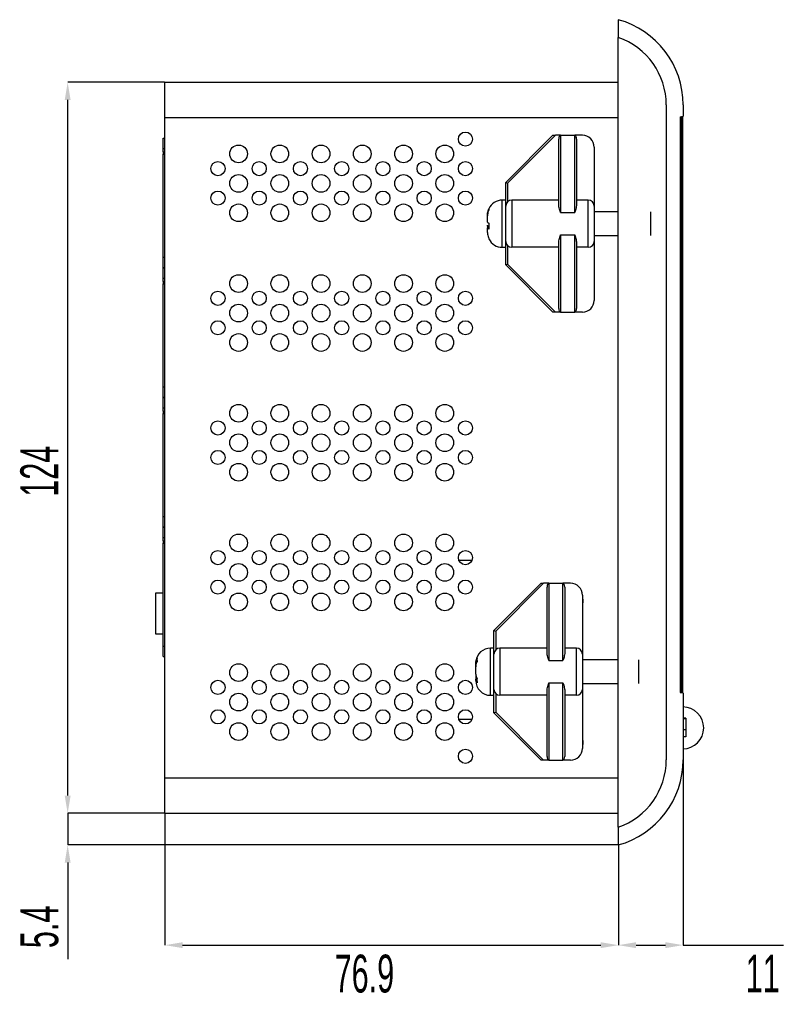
# Model space of a CAD drawing. Header units: millimetres. Extents: x -5 to 540, y -6 to 367.
# Tile 7 of 12: x 207 to 337, y 200 to 367. Entities that reach past the tile are written whole.
import ezdxf

# ---------------------------------------------------------------- set-up
doc = ezdxf.new("R2010")
doc.units = ezdxf.units.MM
doc.header["$PDSIZE"] = -1
doc.styles.add('SLDTEXTSTYLE1', font='TXT', dxfattribs={"width": 0.605})
doc.dimstyles.new('SLDDIMSTYLE2', dxfattribs={"dimtxt": 6.420797, "dimasz": 3, "dimexe": 0, "dimexo": 0.0625, "dimgap": 1.605199, "dimtad": 2, "dimdec": 3, "dimrnd": 1e-09, "dimzin": 12, "dimdsep": 46, "dimtxsty": 'SLDTEXTSTYLE1', "dimsah": 1, "dimcen": 0.09, "dimadec": 0, "dimazin": 3, "dimtfac": 1, "dimtdec": 3, "dimtofl": 0, "dimtmove": 0, "dimatfit": 3, "dimfxl": 1, "dimfrac": 2, "dimtolj": 1, "dimtzin": 12, "dimarcsym": 0})
doc.dimstyles.new('SLDDIMSTYLE3', dxfattribs={"dimtxt": 6.420797, "dimasz": 3, "dimexe": 0, "dimexo": 0.0625, "dimgap": 1.605199, "dimtad": 2, "dimdec": 1, "dimrnd": 1e-09, "dimzin": 12, "dimdsep": 46, "dimtxsty": 'SLDTEXTSTYLE1', "dimsah": 1, "dimcen": 0.09, "dimadec": 0, "dimazin": 3, "dimtfac": 1, "dimtdec": 3, "dimtofl": 0, "dimtmove": 0, "dimatfit": 3, "dimfxl": 1, "dimfrac": 2, "dimtolj": 1, "dimtzin": 12, "dimarcsym": 0})
doc.dimstyles.new('SLDDIMSTYLE4', dxfattribs={"dimtxt": 6.420797, "dimasz": 3, "dimexe": 0, "dimexo": 0.0625, "dimgap": 1.605199, "dimtad": 2, "dimdec": 1, "dimrnd": 1e-09, "dimzin": 12, "dimdsep": 46, "dimtxsty": 'SLDTEXTSTYLE1', "dimsah": 1, "dimcen": 0.09, "dimadec": 0, "dimazin": 3, "dimtfac": 1, "dimtdec": 3, "dimtmove": 0, "dimatfit": 0, "dimfxl": 1, "dimfrac": 2, "dimtolj": 1, "dimtzin": 12, "dimarcsym": 0})

# ---------------------------------------------------------------- blocks, each defined once
blk = doc.blocks.new('*D27')
at = {"color": 0, "linetype": 'Continuous', "lineweight": -2, "transparency": 16777216}
for p, q in [((231.17, 232.54), (231.17, 210.22)), ((308.12, 227.15), (308.12, 210.22)), ((234.17, 210.22), (305.12, 210.22))]:
    blk.add_line(p, q, dxfattribs=at)
at = {"color": 0, "linetype": 'Continuous', "transparency": 16777216}
for points in [[(234.17, 210.72), (234.17, 209.72), (231.17, 210.22)], [(305.12, 210.72), (305.12, 209.72), (308.12, 210.22)]]:
    blk.add_solid(points, dxfattribs=at)
at = {"layer": 'Defpoints', "color": 0, "linetype": 'Continuous', "transparency": 16777216}
for p in [(231.17, 232.6), (308.12, 227.22), (308.12, 210.22)]:
    blk.add_point(p, dxfattribs=at)
at = {"color": 0, "linetype": 'Continuous', "lineweight": 18, "transparency": 16777216, "insert": (265.02, 208.61), "char_height": 6.421, "attachment_point": 2, "style": 'SLDTEXTSTYLE1'}
blk.add_mtext('\\A1;76.9', dxfattribs=at)
blk = doc.blocks.new('*D28')
at = {"color": 0, "linetype": 'Continuous', "lineweight": -2, "transparency": 16777216}
for p, q in [((231.1, 356.6), (214.66, 356.6)), ((214.66, 235.6), (214.66, 353.6)), ((231.1, 232.6), (214.66, 232.6))]:
    blk.add_line(p, q, dxfattribs=at)
at = {"color": 0, "linetype": 'Continuous', "transparency": 16777216}
for points in [[(214.16, 353.6), (215.16, 353.6), (214.66, 356.6)], [(214.16, 235.6), (215.16, 235.6), (214.66, 232.6)]]:
    blk.add_solid(points, dxfattribs=at)
at = {"layer": 'Defpoints', "color": 0, "linetype": 'Continuous', "transparency": 16777216}
for p in [(214.66, 356.6), (231.17, 356.6), (231.17, 232.6)]:
    blk.add_point(p, dxfattribs=at)
at = {"color": 0, "linetype": 'Continuous', "lineweight": 18, "transparency": 16777216, "insert": (206.63, 290.62), "char_height": 6.421, "attachment_point": 2, "rotation": 90, "style": 'SLDTEXTSTYLE1'}
blk.add_mtext('\\A1;124', dxfattribs=at)
blk = doc.blocks.new('*D29')
at = {"color": 0, "linetype": 'Continuous', "lineweight": -2, "transparency": 16777216}
for p, q in [((214.66, 235.6), (214.66, 238.6)), ((231.1, 232.6), (214.66, 232.6)), ((214.66, 232.6), (214.66, 227.22)), ((308.05, 227.22), (214.66, 227.22)), ((214.66, 224.22), (214.66, 207.83))]:
    blk.add_line(p, q, dxfattribs=at)
at = {"color": 0, "linetype": 'Continuous', "transparency": 16777216}
for points in [[(214.16, 235.6), (215.16, 235.6), (214.66, 232.6)], [(214.16, 224.22), (215.16, 224.22), (214.66, 227.22)]]:
    blk.add_solid(points, dxfattribs=at)
at = {"layer": 'Defpoints', "color": 0, "linetype": 'Continuous', "transparency": 16777216}
for p in [(231.17, 232.6), (214.66, 227.22), (308.12, 227.22)]:
    blk.add_point(p, dxfattribs=at)
at = {"color": 0, "linetype": 'Continuous', "lineweight": 18, "transparency": 16777216, "insert": (206.63, 213.32), "char_height": 6.421, "attachment_point": 2, "rotation": 90, "style": 'SLDTEXTSTYLE1'}
blk.add_mtext('\\A1;5.4', dxfattribs=at)
blk = doc.blocks.new('*D30')
at = {"color": 0, "linetype": 'Continuous', "lineweight": -2, "transparency": 16777216}
for p, q in [((319.12, 241.61), (319.12, 210.22)), ((308.12, 227.15), (308.12, 210.22)), ((311.12, 210.22), (316.12, 210.22)), ((319.12, 210.22), (336.16, 210.22))]:
    blk.add_line(p, q, dxfattribs=at)
at = {"color": 0, "linetype": 'Continuous', "transparency": 16777216}
for points in [[(311.12, 210.72), (311.12, 209.72), (308.12, 210.22)], [(316.12, 210.72), (316.12, 209.72), (319.12, 210.22)]]:
    blk.add_solid(points, dxfattribs=at)
at = {"layer": 'Defpoints', "color": 0, "linetype": 'Continuous', "transparency": 16777216}
for p in [(319.12, 241.67), (308.12, 227.22), (319.12, 210.22)]:
    blk.add_point(p, dxfattribs=at)
at = {"color": 0, "linetype": 'Continuous', "lineweight": 18, "transparency": 16777216, "insert": (332.62, 208.61), "char_height": 6.421, "attachment_point": 2, "style": 'SLDTEXTSTYLE1'}
blk.add_mtext('\\A1;11', dxfattribs=at)

msp = doc.modelspace()

# ---------------------------------------------------------------- linework, layer by layer
at = {"color": 7, "linetype": 'Continuous', "lineweight": 25}
for p, q in [((308.1154, 367.2167), (308.1154, 364.2167)), ((308.1154, 230.2167), (308.1154, 364.2167)), ((231.1654, 356.6043), (308.1154, 356.6043)), ((231.1654, 350.6043), (231.1654, 356.6043)), ((316.2505, 352.7599), (316.2505, 241.6736)), ((319.1154, 352.7599), (319.1154, 350.8599)), ((231.1654, 238.6043), (231.1654, 350.6043)), ((231.1654, 350.6043), (308.1154, 350.6043)), ((318.6154, 350.7599), (319.0154, 350.7599)), ((318.6154, 350.7599), (318.6154, 253.0599)), ((318.6154, 350.7099), (318.8154, 350.7099)), ((319.0154, 350.7099), (318.8154, 350.7099)), ((318.8154, 350.7099), (318.8154, 253.1099)), ((319.0154, 350.7099), (319.0154, 253.1099)), ((289.0154, 339.6043), (297.0154, 347.6043)), ((297.4397, 347.6043), (289.3154, 339.48)), ((297.0154, 347.6043), (297.4397, 347.6043)), ((298.3154, 347.6043), (297.4397, 347.6043)), ((298.3154, 347.6043), (298.3154, 334.4936)), ((298.3154, 347.6043), (300.7154, 347.6043)), ((300.7154, 334.4936), (300.7154, 347.6043)), ((302.0154, 347.6043), (300.7154, 347.6043)), ((230.8654, 347.1043), (231.1654, 347.1043)), ((230.8654, 345.3543), (230.8654, 347.1043)), ((298.0154, 335.6915), (298.0154, 346.9691)), ((301.0154, 346.9691), (301.0154, 335.6915)), ((230.8654, 344.8043), (230.8654, 345.3543)), ((230.8654, 345.3543), (231.1654, 345.3543)), ((230.8654, 344.8043), (230.9654, 344.8043)), ((230.8654, 344.8043), (230.8654, 344.4043)), ((230.8654, 326.9543), (230.8654, 344.4043)), ((230.8654, 344.4043), (230.9654, 344.4043)), ((230.9654, 344.8043), (230.9654, 344.4043)), ((304.0154, 345.6043), (304.0154, 335.6043)), ((319.0154, 341.7118), (319.0217, 341.7118)), ((289.0154, 339.6043), (289.3154, 339.48)), ((289.0154, 336.6043), (289.0154, 339.6043)), ((289.3154, 339.48), (289.3154, 336.3184)), ((289.0154, 336.6043), (288.4154, 336.6043)), ((288.4154, 336.5502), (288.4154, 336.6043)), ((288.4154, 328.6043), (288.4154, 336.5502)), ((289.0154, 336.5502), (289.0154, 336.6043)), ((289.0154, 328.6043), (289.0154, 336.5502)), ((290.0154, 336.6043), (290.0154, 328.6043)), ((298.0154, 336.6043), (290.0154, 336.6043)), ((303.0154, 336.6043), (301.0154, 336.6043)), ((303.0154, 328.6043), (303.0154, 336.6043)), ((285.9154, 333.9175), (285.9154, 334.0813)), ((298.3154, 334.4936), (300.7154, 334.4936)), ((304.0154, 335.6043), (304.0154, 329.6043)), ((308.1154, 334.6043), (304.0154, 334.6043)), ((313.6154, 334.5772), (313.6154, 334.6043)), ((313.6154, 330.6043), (313.6154, 334.5772)), ((285.9154, 332.8658), (285.9154, 333.9175)), ((285.9154, 332.1929), (285.9154, 332.3427)), ((285.9154, 332.1929), (285.9154, 332.0291)), ((286.1254, 332.1929), (285.9154, 332.1929)), ((285.9154, 332.0291), (285.9154, 331.8793)), ((286.1307, 332.0291), (285.9154, 332.0291)), ((285.9154, 331.1272), (285.9154, 331.8793)), ((298.0154, 318.2394), (298.0154, 329.517)), ((298.3154, 330.7149), (300.7154, 330.7149)), ((298.3154, 330.7149), (298.3154, 317.6043)), ((300.7154, 317.6043), (300.7154, 330.7149)), ((301.0154, 329.517), (301.0154, 318.2394)), ((304.0154, 330.6043), (308.1154, 330.6043)), ((304.0154, 329.6043), (304.0154, 319.6043)), ((288.4154, 328.6043), (289.0154, 328.6043)), ((289.0154, 325.6043), (289.0154, 328.6043)), ((289.3154, 328.8901), (289.3154, 325.7285)), ((298.0154, 328.6043), (290.0154, 328.6043)), ((303.0154, 328.6043), (301.0154, 328.6043)), ((230.8654, 325.2043), (230.8654, 326.9543)), ((230.8654, 326.9543), (231.1654, 326.9543)), ((289.0154, 325.6043), (289.3154, 325.7285)), ((289.3154, 325.7285), (297.4397, 317.6043)), ((230.8654, 325.2043), (231.1654, 325.2043)), ((230.8654, 325.1043), (231.1654, 325.1043)), ((230.8654, 323.3543), (230.8654, 325.1043)), ((297.0154, 317.6043), (289.0154, 325.6043)), ((230.8654, 322.8043), (230.8654, 323.3543)), ((230.8654, 323.3543), (231.1654, 323.3543)), ((230.8654, 322.8043), (230.9654, 322.8043)), ((230.8654, 322.8043), (230.8654, 322.4043)), ((230.8654, 304.9543), (230.8654, 322.4043)), ((230.8654, 322.4043), (230.9654, 322.4043)), ((230.9654, 322.8043), (230.9654, 322.4043)), ((297.4397, 317.6043), (297.0154, 317.6043)), ((298.3154, 317.6043), (297.4397, 317.6043)), ((298.3154, 317.6043), (300.7154, 317.6043)), ((302.0154, 317.6043), (300.7154, 317.6043)), ((230.8654, 303.2043), (230.8654, 304.9543)), ((230.8654, 304.9543), (231.1654, 304.9543)), ((230.8654, 303.2043), (231.1654, 303.2043)), ((230.8654, 303.1043), (231.1654, 303.1043)), ((230.8654, 301.3543), (230.8654, 303.1043)), ((230.8654, 300.8043), (230.8654, 301.3543)), ((230.8654, 301.3543), (231.1654, 301.3543)), ((230.8654, 300.8043), (230.9654, 300.8043)), ((230.8654, 300.8043), (230.8654, 300.4043)), ((230.9654, 300.8043), (230.9654, 300.4043)), ((230.8654, 282.9543), (230.8654, 300.4043)), ((230.8654, 300.4043), (230.9654, 300.4043)), ((230.8654, 281.2043), (230.8654, 282.9543)), ((230.8654, 282.9543), (231.1654, 282.9543)), ((230.8654, 281.2043), (231.1654, 281.2043)), ((230.8654, 281.1043), (231.1654, 281.1043)), ((230.8654, 279.3543), (230.8654, 281.1043)), ((230.8654, 278.8043), (230.8654, 279.3543)), ((230.8654, 279.3543), (231.1654, 279.3543)), ((230.8654, 278.8043), (230.9654, 278.8043)), ((230.8654, 278.8043), (230.8654, 278.4067)), ((230.8654, 260.9543), (230.8654, 278.4043)), ((230.8654, 278.4043), (230.9654, 278.4043)), ((230.9654, 278.8043), (230.9654, 278.4043)), ((283.2698, 275.4847), (281.0611, 275.4847)), ((287.0154, 263.6043), (295.0154, 271.6043)), ((295.4397, 271.6043), (287.3154, 263.48)), ((295.0154, 271.6043), (295.4397, 271.6043)), ((296.3154, 271.6043), (295.4397, 271.6043)), ((296.0154, 259.6915), (296.0154, 270.9691)), ((296.3154, 271.6043), (296.3154, 258.4936)), ((296.3154, 271.6043), (298.7154, 271.6043)), ((298.7154, 258.4936), (298.7154, 271.6043)), ((300.0154, 271.6043), (298.7154, 271.6043)), ((299.0154, 270.9691), (299.0154, 259.6915)), ((229.6154, 262.9847), (229.6154, 269.9847)), ((229.6154, 269.9847), (230.8654, 269.9847)), ((302.0154, 269.6043), (302.0154, 259.6043)), ((302.0154, 268.3043), (302.0981, 268.3043)), ((302.0264, 268.3043), (302.0264, 267.9296)), ((230.8654, 262.9847), (229.6154, 262.9847)), ((287.0154, 263.6043), (287.3154, 263.48)), ((287.0154, 260.6043), (287.0154, 263.6043)), ((287.3154, 263.48), (287.3154, 260.3184)), ((230.8654, 259.2043), (230.8654, 260.9543)), ((230.8654, 260.9543), (231.1654, 260.9543)), ((287.0154, 260.6043), (286.4154, 260.6043)), ((286.4154, 252.6043), (286.4154, 260.6043)), ((287.0154, 252.6043), (287.0154, 260.6043)), ((288.0154, 260.6043), (288.0154, 252.6043)), ((296.0154, 260.6043), (288.0154, 260.6043)), ((301.0154, 260.6043), (299.0154, 260.6043)), ((301.0154, 252.6043), (301.0154, 260.6043)), ((230.8654, 259.2043), (231.1654, 259.2043)), ((302.0154, 259.6043), (302.0154, 253.6043)), ((283.9154, 258.0405), (283.9154, 258.1043)), ((283.9154, 257.4493), (283.9154, 258.0405)), ((283.9154, 256.1715), (283.9154, 257.4493)), ((296.3154, 258.4936), (298.7154, 258.4936)), ((308.1154, 258.6043), (302.0154, 258.6043)), ((311.6154, 254.6043), (311.6154, 258.6043)), ((283.9154, 256.1715), (283.9154, 255.9054)), ((283.9154, 255.9054), (283.9154, 255.3649)), ((283.9154, 255.1043), (283.9154, 255.3649)), ((296.3154, 254.7149), (298.7154, 254.7149)), ((296.3154, 254.7149), (296.3154, 241.6043)), ((298.7154, 241.6043), (298.7154, 254.7149)), ((302.0154, 254.6043), (308.1154, 254.6043)), ((286.4154, 252.6043), (287.0154, 252.6043)), ((287.0154, 249.6043), (287.0154, 252.6043)), ((287.3154, 252.8901), (287.3154, 249.7285)), ((296.0154, 252.6043), (288.0154, 252.6043)), ((296.0154, 242.2394), (296.0154, 253.517)), ((299.0154, 253.517), (299.0154, 242.2394)), ((301.0154, 252.6043), (299.0154, 252.6043)), ((302.0154, 253.6043), (302.0154, 243.6043)), ((318.6154, 253.1099), (318.8154, 253.1099)), ((318.6154, 253.0599), (319.0154, 253.0599)), ((319.0154, 253.1099), (318.8154, 253.1099)), ((319.1154, 252.9599), (319.1154, 241.6736)), ((287.0154, 249.6043), (287.3154, 249.7285)), ((295.0154, 241.6043), (287.0154, 249.6043)), ((287.3154, 249.7285), (295.4397, 241.6043)), ((281.1154, 248.3733), (281.1154, 248.5736)), ((281.1154, 248.5736), (283.3035, 248.5736)), ((319.5654, 248.7251), (319.1154, 248.7251)), ((319.5654, 248.6246), (319.1154, 248.6246)), ((319.5654, 248.6246), (319.5654, 246.747)), ((319.5654, 246.747), (319.1154, 246.747)), ((319.5654, 245.5762), (319.1154, 245.5762)), ((302.0753, 245.0596), (302.0154, 245.0596)), ((302.0154, 244.0236), (302.0498, 244.0236)), ((295.4397, 241.6043), (295.0154, 241.6043)), ((296.3154, 241.6043), (295.4397, 241.6043)), ((296.3154, 241.6043), (298.7154, 241.6043)), ((300.0154, 241.6043), (298.7154, 241.6043)), ((231.1654, 232.6043), (231.1654, 238.6043)), ((231.1654, 238.6043), (308.1154, 238.6043)), ((231.1654, 232.6043), (308.1154, 232.6043)), ((308.1154, 230.2167), (308.1154, 227.2167))]:
    msp.add_line(p, q, dxfattribs=at)
at = {"color": 7, "linetype": 'Continuous', "lineweight": 18}
msp.add_line((231.1654, 356.6043), (231.1654, 232.6043), dxfattribs=at)
at = {"color": 7, "linetype": 'Continuous', "lineweight": 25, "flags": 128}
for points in [[(302.0154, 269.3184), (302.1154, 268.6043), (302.0154, 267.8901)], [(302.0154, 245.3184), (302.1154, 244.6043), (302.0154, 243.8901)]]:
    msp.add_lwpolyline(points, dxfattribs=at)
at = {"color": 7, "linetype": 'Continuous', "lineweight": 25}
for centre, radius in [((282.1654, 346.9543), 1.2), ((243.6654, 344.4543), 1.5), ((250.6654, 344.4543), 1.5), ((257.6654, 344.4543), 1.5), ((264.6654, 344.4543), 1.5), ((271.6654, 344.4543), 1.5), ((278.6654, 344.4543), 1.5), ((240.1654, 341.9543), 1.2), ((247.1654, 341.9543), 1.2), ((254.1654, 341.9543), 1.2), ((261.1654, 341.9543), 1.2), ((268.1654, 341.9543), 1.2), ((275.1654, 341.9543), 1.2), ((282.1654, 341.9543), 1.2), ((243.6654, 339.4543), 1.5), ((250.6654, 339.4543), 1.5), ((257.6654, 339.4543), 1.5), ((264.6654, 339.4543), 1.5), ((271.6654, 339.4543), 1.5), ((278.6654, 339.4543), 1.5), ((240.1654, 336.9543), 1.2), ((247.1654, 336.9543), 1.2), ((254.1654, 336.9543), 1.2), ((261.1654, 336.9543), 1.2), ((268.1654, 336.9543), 1.2), ((275.1654, 336.9543), 1.2), ((282.1654, 336.9543), 1.2), ((243.6654, 334.4543), 1.5), ((250.6654, 334.4543), 1.5), ((257.6654, 334.4543), 1.5), ((264.6654, 334.4543), 1.5), ((271.6654, 334.4543), 1.5), ((278.6654, 334.4543), 1.5), ((243.6654, 322.4543), 1.5), ((250.6654, 322.4543), 1.5), ((257.6654, 322.4543), 1.5), ((264.6654, 322.4543), 1.5), ((271.6654, 322.4543), 1.5), ((278.6654, 322.4543), 1.5), ((240.1654, 319.9543), 1.2), ((247.1654, 319.9543), 1.2), ((254.1654, 319.9543), 1.2), ((261.1654, 319.9543), 1.2), ((268.1654, 319.9543), 1.2), ((275.1654, 319.9543), 1.2), ((282.1654, 319.9543), 1.2), ((243.6654, 317.4543), 1.5), ((250.6654, 317.4543), 1.5), ((257.6654, 317.4543), 1.5), ((264.6654, 317.4543), 1.5), ((271.6654, 317.4543), 1.5), ((278.6654, 317.4543), 1.5), ((240.1654, 314.9543), 1.2), ((247.1654, 314.9543), 1.2), ((254.1654, 314.9543), 1.2), ((261.1654, 314.9543), 1.2), ((268.1654, 314.9543), 1.2), ((275.1654, 314.9543), 1.2), ((282.1654, 314.9543), 1.2), ((243.6654, 312.4543), 1.5), ((250.6654, 312.4543), 1.5), ((257.6654, 312.4543), 1.5), ((264.6654, 312.4543), 1.5), ((271.6654, 312.4543), 1.5), ((278.6654, 312.4543), 1.5), ((243.6654, 300.4543), 1.5), ((250.6654, 300.4543), 1.5), ((257.6654, 300.4543), 1.5), ((264.6654, 300.4543), 1.5), ((271.6654, 300.4543), 1.5), ((278.6654, 300.4543), 1.5), ((240.1654, 297.9543), 1.2), ((247.1654, 297.9543), 1.2), ((254.1654, 297.9543), 1.2), ((261.1654, 297.9543), 1.2), ((268.1654, 297.9543), 1.2), ((275.1654, 297.9543), 1.2), ((282.1654, 297.9543), 1.2), ((243.6654, 295.4543), 1.5), ((250.6654, 295.4543), 1.5), ((257.6654, 295.4543), 1.5), ((264.6654, 295.4543), 1.5), ((271.6654, 295.4543), 1.5), ((278.6654, 295.4543), 1.5), ((240.1654, 292.9543), 1.2), ((247.1654, 292.9543), 1.2), ((254.1654, 292.9543), 1.2), ((261.1654, 292.9543), 1.2), ((268.1654, 292.9543), 1.2), ((275.1654, 292.9543), 1.2), ((282.1654, 292.9543), 1.2), ((243.6654, 290.4543), 1.5), ((250.6654, 290.4543), 1.5), ((257.6654, 290.4543), 1.5), ((264.6654, 290.4543), 1.5), ((271.6654, 290.4543), 1.5), ((278.6654, 290.4543), 1.5), ((243.6654, 278.4543), 1.5), ((250.6654, 278.4543), 1.5), ((257.6654, 278.4543), 1.5), ((264.6654, 278.4543), 1.5), ((271.6654, 278.4543), 1.5), ((278.6654, 278.4543), 1.5), ((240.1654, 275.9543), 1.2), ((247.1654, 275.9543), 1.2), ((254.1654, 275.9543), 1.2), ((261.1654, 275.9543), 1.2), ((268.1654, 275.9543), 1.2), ((275.1654, 275.9543), 1.2), ((282.1654, 275.9543), 1.2), ((243.6654, 273.4543), 1.5), ((250.6654, 273.4543), 1.5), ((257.6654, 273.4543), 1.5), ((264.6654, 273.4543), 1.5), ((271.6654, 273.4543), 1.5), ((278.6654, 273.4543), 1.5), ((240.1654, 270.9543), 1.2), ((247.1654, 270.9543), 1.2), ((254.1654, 270.9543), 1.2), ((261.1654, 270.9543), 1.2), ((268.1654, 270.9543), 1.2), ((275.1654, 270.9543), 1.2), ((282.1654, 270.9543), 1.2), ((243.6654, 268.4543), 1.5), ((250.6654, 268.4543), 1.5), ((257.6654, 268.4543), 1.5), ((264.6654, 268.4543), 1.5), ((271.6654, 268.4543), 1.5), ((278.6654, 268.4543), 1.5), ((243.6654, 256.4543), 1.5), ((250.6654, 256.4543), 1.5), ((257.6654, 256.4543), 1.5), ((264.6654, 256.4543), 1.5), ((271.6654, 256.4543), 1.5), ((278.6654, 256.4543), 1.5), ((240.1654, 253.9543), 1.2), ((247.1654, 253.9543), 1.2), ((254.1654, 253.9543), 1.2), ((261.1654, 253.9543), 1.2), ((268.1654, 253.9543), 1.2), ((275.1654, 253.9543), 1.2), ((282.1654, 253.9543), 1.2), ((243.6654, 251.4543), 1.5), ((250.6654, 251.4543), 1.5), ((257.6654, 251.4543), 1.5), ((264.6654, 251.4543), 1.5), ((271.6654, 251.4543), 1.5), ((278.6654, 251.4543), 1.5), ((240.1654, 248.9543), 1.2), ((247.1654, 248.9543), 1.2), ((254.1654, 248.9543), 1.2), ((261.1654, 248.9543), 1.2), ((268.1654, 248.9543), 1.2), ((275.1654, 248.9543), 1.2), ((282.1654, 248.9543), 1.2), ((243.6654, 246.4543), 1.5), ((250.6654, 246.4543), 1.5), ((257.6654, 246.4543), 1.5), ((264.6654, 246.4543), 1.5), ((271.6654, 246.4543), 1.5), ((278.6654, 246.4543), 1.5), ((282.1654, 242.2543), 1.2)]:
    msp.add_circle(centre, radius, dxfattribs=at)
for centre, radius, start, end in [((304.1154, 352.7599), 15, 0, 74.53399), ((304.1154, 352.7599), 12.135, 0, 70.754034), ((319.0154, 350.8599), 0.1, 270, 0), ((302.0154, 345.6043), 2, 360, 90), ((288.4154, 334.1043), 2.5, 90, 156.036848), ((290.0154, 335.6043), 1, 90, 180), ((303.0154, 335.6043), 1, 360, 90), ((288.4154, 331.1043), 2.5, 205.774224, 270), ((290.0154, 329.6043), 1, 180, 270), ((303.0154, 329.6043), 1, 270, 360), ((302.0154, 319.6043), 2, 270, 0), ((300.0154, 269.6043), 2, 0, 90), ((286.4154, 258.1043), 2.5, 90, 174.059534), ((288.0154, 259.6043), 1, 90, 180), ((301.0154, 259.6043), 1, 0, 90), ((286.4154, 255.1043), 2.5, 180, 270), ((288.0154, 253.6043), 1, 180, 270), ((301.0154, 253.6043), 1, 270, 0), ((319.0154, 252.9599), 0.1, 0, 90), ((319.0654, 247.0736), 3.55, 270, 90), ((300.0154, 243.6043), 2, 270, 360), ((304.1154, 241.6736), 15, 285.46601, 0), ((304.1154, 241.6736), 12.135, 289.245966, 0)]:
    msp.add_arc(centre, radius, start, end, dxfattribs=at)
for centre, major_axis, start_param, end_param in [((298.3154, 346.9691), (0, 0.6351), 0, 1.57079633), ((300.7154, 346.9691), (0, -0.6351), 1.57079633, 3.14159265), ((298.3154, 318.2394), (0, 0.6351), 1.57079633, 3.14159265), ((300.7154, 318.2394), (0, -0.6351), 0, 1.57079633), ((296.3154, 270.9691), (0, 0.6351), 0, 1.57079633), ((298.7154, 270.9691), (0, -0.6351), 1.57079633, 3.14159265), ((296.3154, 242.2394), (0, 0.6351), 1.57079633, 3.14159265), ((298.7154, 242.2394), (0, -0.6351), 0, 1.57079633)]:
    msp.add_ellipse(centre, major_axis=major_axis, ratio=0.47233156, start_param=start_param, end_param=end_param, dxfattribs=at)
for points, knots in [([(285.9154, 334.0813), (285.918, 334.1778), (285.9275, 334.5455), (286.0535, 334.8948), (286.1464, 335.1524)], [0, 0, 0, 0, 0.26258356, 1, 1, 1, 1]), ([(286.1464, 334.9886), (286.1421, 334.979), (286.0225, 334.716), (285.9269, 334.3516), (285.9175, 333.9957), (285.9154, 333.9175)], [0, 0, 0, 0, 0.02859125, 0.78641512, 1, 1, 1, 1]), ([(286.1464, 335.1524), (286.1349, 335.1234), (286.113, 335.0688), (286.1357, 335.0142), (286.1464, 334.9886)], [0, 0, 0, 0, 0.53007162, 1, 1, 1, 1]), ([(298.3154, 334.4936), (298.3143, 334.4972), (298.2278, 334.7756), (298.0735, 335.2043), (298.0316, 335.5563), (298.0154, 335.6915)], [0, 0, 0, 0, 0.007963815, 0.618985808, 1, 1, 1, 1]), ([(301.0154, 335.6915), (300.9993, 335.5563), (300.9574, 335.2043), (300.8031, 334.7756), (300.7166, 334.4972), (300.7154, 334.4936)], [0, 0, 0, 0, 0.38101419, 0.99203619, 1, 1, 1, 1]), ([(285.9154, 332.8658), (285.918, 332.8498), (285.9275, 332.7887), (286.0535, 332.7307), (286.1464, 332.688)], [0, 0, 0, 0, 0.26258356, 1, 1, 1, 1]), ([(286.1464, 332.688), (286.1349, 332.5136), (286.113, 332.1847), (286.1357, 331.856), (286.1464, 331.7015)], [0, 0, 0, 0, 0.53007162, 1, 1, 1, 1]), ([(286.1464, 331.7015), (286.1421, 331.7031), (286.0225, 331.7467), (285.9269, 331.8073), (285.9175, 331.8663), (285.9154, 331.8793)], [0, 0, 0, 0, 0.02859125, 0.78641512, 1, 1, 1, 1]), ([(285.9154, 331.1272), (285.918, 331.0307), (285.9275, 330.663), (286.0535, 330.3137), (286.1464, 330.0561)], [0, 0, 0, 0, 0.26258356, 1, 1, 1, 1]), ([(298.0154, 329.517), (298.0316, 329.6522), (298.0735, 330.0042), (298.2278, 330.4329), (298.3143, 330.7113), (298.3154, 330.7149)], [0, 0, 0, 0, 0.38101419, 0.99203619, 1, 1, 1, 1]), ([(300.7154, 330.7149), (300.7166, 330.7113), (300.8031, 330.4329), (300.9574, 330.0042), (300.9993, 329.6522), (301.0154, 329.517)], [0, 0, 0, 0, 0.00796381, 0.61898581, 1, 1, 1, 1]), ([(283.9154, 258.0405), (283.918, 258.1194), (283.9275, 258.42), (284.0535, 258.7056), (284.1464, 258.9162)], [0, 0, 0, 0, 0.26258356, 1, 1, 1, 1]), ([(284.1464, 258.9162), (284.1349, 258.8117), (284.113, 258.6146), (284.1357, 258.4176), (284.1464, 258.325)], [0, 0, 0, 0, 0.53007162, 1, 1, 1, 1]), ([(296.3154, 258.4936), (296.3143, 258.4972), (296.2278, 258.7756), (296.0735, 259.2043), (296.0316, 259.5563), (296.0154, 259.6915)], [0, 0, 0, 0, 0.007963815, 0.618985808, 1, 1, 1, 1]), ([(299.0154, 259.6915), (298.9993, 259.5563), (298.9574, 259.2043), (298.8031, 258.7756), (298.7166, 258.4972), (298.7154, 258.4936)], [0, 0, 0, 0, 0.38101419, 0.99203619, 1, 1, 1, 1]), ([(284.1464, 258.325), (284.1421, 258.3172), (284.0225, 258.1022), (283.9269, 257.8042), (283.9175, 257.5133), (283.9154, 257.4493)], [0, 0, 0, 0, 0.02859125, 0.78641512, 1, 1, 1, 1]), ([(283.9154, 256.1715), (283.918, 256.1136), (283.9275, 255.8932), (284.0535, 255.6839), (284.1464, 255.5296)], [0, 0, 0, 0, 0.26258356, 1, 1, 1, 1]), ([(284.1464, 254.723), (284.1421, 254.7288), (284.0225, 254.8864), (283.9269, 255.1048), (283.9175, 255.318), (283.9154, 255.3649)], [0, 0, 0, 0, 0.02859125, 0.78641512, 1, 1, 1, 1]), ([(284.1464, 255.5296), (284.1349, 255.387), (284.113, 255.1181), (284.1357, 254.8494), (284.1464, 254.723)], [0, 0, 0, 0, 0.53007162, 1, 1, 1, 1]), ([(296.0154, 253.517), (296.0316, 253.6522), (296.0735, 254.0042), (296.2278, 254.4329), (296.3143, 254.7113), (296.3154, 254.7149)], [0, 0, 0, 0, 0.38101419, 0.99203619, 1, 1, 1, 1]), ([(298.7154, 254.7149), (298.7166, 254.7113), (298.8031, 254.4329), (298.9574, 254.0042), (298.9993, 253.6522), (299.0154, 253.517)], [0, 0, 0, 0, 0.00796381, 0.61898581, 1, 1, 1, 1]), ([(319.5654, 248.7251), (319.5654, 248.7242), (319.5654, 248.7224), (319.5654, 248.6989), (319.5654, 248.6609), (319.5654, 248.6367), (319.5654, 248.6246)], [0, 0, 0, 0, 0.28039138, 0.55872747, 0.77931704, 1, 1, 1, 1]), ([(319.5654, 246.747), (319.5654, 246.558), (319.5654, 246.1832), (319.5654, 245.7243), (319.5654, 245.588), (319.5654, 245.5801), (319.5654, 245.5762)], [0, 0, 0, 0, 0.28122767, 0.55763032, 0.77836911, 1, 1, 1, 1])]:
    msp.add_open_spline(points, degree=3, knots=knots, dxfattribs=at)

# ---------------------------------------------------------------- dimensions: what is measured, and where the dimension line sits
at = {"color": 7, "linetype": 'Continuous', "lineweight": 18}
for base, p2, dimstyle, picture, middle in [((214.6555, 356.6043), (231.1654, 356.6043), 'SLDDIMSTYLE2', '*D28', (214.6555, 290.6201)), ((214.6555, 227.2167), (308.1154, 227.2167), 'SLDDIMSTYLE4', '*D29', (214.6555, 213.316))]:
    dim = msp.add_linear_dim(base=base, p1=(231.1654, 232.6043), p2=p2, angle=90, dimstyle=dimstyle, dxfattribs=at)
    dim.commit()
    dim.dimension.update_dxf_attribs({"geometry": picture, "text_midpoint": middle, "dimtype": 160})
for base, p1, p2, dimstyle, picture, middle in [((319.1154, 210.2167), (308.1154, 227.2167), (319.1154, 241.6736), 'SLDDIMSTYLE2', '*D30', (332.6154, 210.2167)), ((308.1154475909, 210.2167355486), (231.1654475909, 232.6042509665), (308.1154475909, 227.2167355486), 'SLDDIMSTYLE3', '*D27', (265.0242442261, 210.2167355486))]:
    dim = msp.add_linear_dim(base=base, p1=p1, p2=p2, dimstyle=dimstyle, dxfattribs=at)
    dim.commit()
    dim.dimension.update_dxf_attribs({"geometry": picture, "text_midpoint": middle, "dimtype": 160})

doc.saveas('drawing.dxf')
